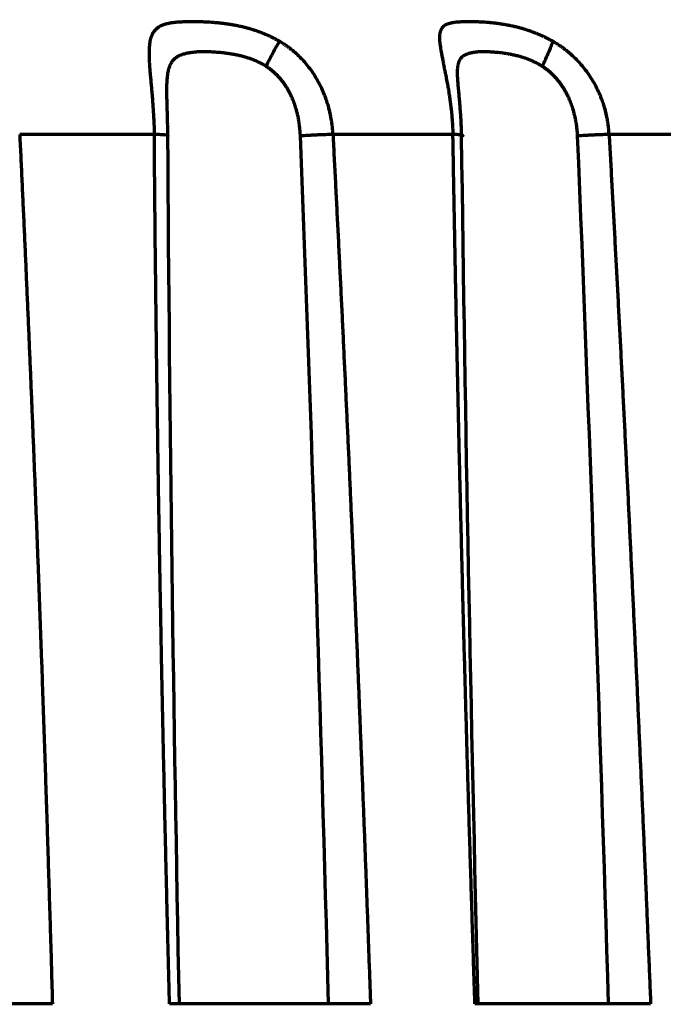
# Model space of a CAD drawing. Header units: millimetres. Extents: x -170 to 6906, y -2212 to 4257.
# Tile 176 of 256: x 4942 to 4952, y -1053 to -1037. Entities that reach past the tile are written whole.
import ezdxf

# ---------------------------------------------------------------- set-up
doc = ezdxf.new("R2010")
doc.units = ezdxf.units.MM
doc.layers.add('1', color=7, linetype='Continuous', true_color=0xffffff)
doc.styles.add('PC_TEXTSTYLE', font='ISOCP.SHX', dxfattribs={"width": 0.707, "bigfont": 'GBCBIG.SHX'})
doc.dimstyles.new('GB_DIMSTYLE', dxfattribs={"dimtxt": 50, "dimasz": 40, "dimexe": 1, "dimexo": 0, "dimgap": 1.5, "dimtad": 1, "dimdec": 1, "dimdsep": 46, "dimtxsty": 'PC_TEXTSTYLE', "dimcen": 0, "dimclrd": 256, "dimclrt": 3, "dimadec": 1, "dimazin": 2, "dimtp": 0.1, "dimtm": 0.1, "dimtfac": 0.71, "dimtdec": 1, "dimtmove": 0, "dimatfit": 3, "dimfxl": 1, "dimtfill": 1, "dimarcsym": 0})

# ---------------------------------------------------------------- blocks, each defined once
blk = doc.blocks.new('*D40')
at = {"lineweight": -2, "transparency": 16777216}
for p, q in [((5298.604, -811.424), (5142.709, -938.982)), ((4772.638, -1241.784), (5111.751, -964.312))]:
    blk.add_line(p, q, dxfattribs=at)
at = {"lineweight": 18, "transparency": 16777216}
blk.add_solid([(5138.487, -933.822), (5146.931, -944.141), (5111.751, -964.312)], dxfattribs=at)
at = {"layer": 'Defpoints', "color": 0, "lineweight": 18, "transparency": 16777216}
for p in [(5111.751, -964.312), (4772.638, -1241.784)]:
    blk.add_point(p, dxfattribs=at)
at = {"color": 3, "lineweight": 18, "transparency": 16777216, "insert": (5244.525, -821.426), "char_height": 50, "attachment_point": 5, "rotation": 39.291, "style": 'PC_TEXTSTYLE', "bg_fill": 3, "box_fill_scale": 1.1, "bg_fill_color": 256, "bg_fill_true_color": 13158600, "bg_fill_transparency": 0}
blk.add_mtext('R625', dxfattribs=at)

msp = doc.modelspace()

# ---------------------------------------------------------------- linework, layer by layer
at = {"color": 0, "lineweight": 18}
msp.add_arc((4772.638, -1241.784), 438.165, 198.70552, 161.36953, dxfattribs=at)
at = {"layer": '1', "color": 0, "linetype": 'Continuous', "lineweight": 70}
for points, knots in [([(4946.182, -1037.671), (4946.177, -1037.668), (4946.165, -1037.661), (4946.149, -1037.652), (4946.132, -1037.643), (4946.115, -1037.634), (4946.098, -1037.625), (4946.081, -1037.616), (4946.065, -1037.608), (4946.048, -1037.599), (4946.031, -1037.591), (4946.014, -1037.583), (4945.997, -1037.576), (4945.979, -1037.568), (4945.962, -1037.561), (4945.945, -1037.553), (4945.928, -1037.546), (4945.911, -1037.54), (4945.894, -1037.533), (4945.877, -1037.526), (4945.859, -1037.52), (4945.842, -1037.514), (4945.825, -1037.507), (4945.808, -1037.501), (4945.791, -1037.496), (4945.773, -1037.49), (4945.756, -1037.485), (4945.739, -1037.479), (4945.722, -1037.474), (4945.705, -1037.469), (4945.687, -1037.464), (4945.67, -1037.459), (4945.653, -1037.455), (4945.636, -1037.45), (4945.619, -1037.446), (4945.602, -1037.441), (4945.585, -1037.437), (4945.568, -1037.433), (4945.551, -1037.429), (4945.534, -1037.426), (4945.517, -1037.422), (4945.5, -1037.419), (4945.483, -1037.415), (4945.466, -1037.412), (4945.449, -1037.409), (4945.432, -1037.406), (4945.415, -1037.403), (4945.399, -1037.4), (4945.382, -1037.397), (4945.365, -1037.395), (4945.349, -1037.392), (4945.332, -1037.39), (4945.316, -1037.387), (4945.299, -1037.385), (4945.283, -1037.383), (4945.267, -1037.381), (4945.251, -1037.379), (4945.234, -1037.377), (4945.218, -1037.376), (4945.202, -1037.374), (4945.186, -1037.372), (4945.17, -1037.371), (4945.155, -1037.369), (4945.139, -1037.368), (4945.123, -1037.367), (4945.107, -1037.366), (4945.092, -1037.364), (4945.041, -1037.361), (4944.961, -1037.357), (4944.859, -1037.354), (4944.773, -1037.354), (4944.703, -1037.354), (4944.646, -1037.355), (4944.594, -1037.357), (4944.546, -1037.359), (4944.5, -1037.363), (4944.459, -1037.367), (4944.423, -1037.372), (4944.391, -1037.378), (4944.363, -1037.384), (4944.34, -1037.39), (4944.319, -1037.395), (4944.302, -1037.401), (4944.288, -1037.406), (4944.277, -1037.41), (4944.269, -1037.414), (4944.262, -1037.417), (4944.256, -1037.42), (4944.25, -1037.423), (4944.241, -1037.428), (4944.233, -1037.432), (4944.226, -1037.437), (4944.218, -1037.442), (4944.21, -1037.447), (4944.203, -1037.453), (4944.196, -1037.458), (4944.189, -1037.464), (4944.182, -1037.47), (4944.176, -1037.476), (4944.169, -1037.482), (4944.163, -1037.489), (4944.157, -1037.495), (4944.152, -1037.502), (4944.146, -1037.509), (4944.141, -1037.517), (4944.135, -1037.524), (4944.13, -1037.532), (4944.125, -1037.54), (4944.121, -1037.548), (4944.116, -1037.557), (4944.112, -1037.565), (4944.108, -1037.574), (4944.104, -1037.583), (4944.101, -1037.593), (4944.097, -1037.603), (4944.094, -1037.612), (4944.088, -1037.633), (4944.08, -1037.664), (4944.073, -1037.711), (4944.069, -1037.762), (4944.066, -1037.818), (4944.066, -1037.878), (4944.067, -1037.942), (4944.069, -1037.994), (4944.071, -1038.036), (4944.073, -1038.072), (4944.077, -1038.123), (4944.082, -1038.189), (4944.09, -1038.273), (4944.098, -1038.363), (4944.106, -1038.446), (4944.111, -1038.508), (4944.116, -1038.557), (4944.119, -1038.6), (4944.122, -1038.643), (4944.125, -1038.685), (4944.128, -1038.726), (4944.131, -1038.766), (4944.133, -1038.805), (4944.136, -1038.843), (4944.138, -1038.88), (4944.14, -1038.916), (4944.142, -1038.95), (4944.143, -1038.984), (4944.145, -1039.016), (4944.146, -1039.046), (4944.147, -1039.076), (4944.148, -1039.103), (4944.149, -1039.13), (4944.15, -1039.155), (4944.15, -1039.171), (4944.151, -1039.179)], [0, 0, 0, 0, 0.003969, 0.007923, 0.01186, 0.015782, 0.019688, 0.02358, 0.027457, 0.03132, 0.035169, 0.039005, 0.042827, 0.046636, 0.050432, 0.054216, 0.057988, 0.061748, 0.065496, 0.069233, 0.072958, 0.076673, 0.080377, 0.08407, 0.087753, 0.091426, 0.095089, 0.098742, 0.102385, 0.106019, 0.109644, 0.11326, 0.116867, 0.120465, 0.124054, 0.127635, 0.131208, 0.134773, 0.138329, 0.141878, 0.145419, 0.148952, 0.152477, 0.155995, 0.159506, 0.163009, 0.166505, 0.169994, 0.173476, 0.176952, 0.18042, 0.183882, 0.187338, 0.190787, 0.194229, 0.197665, 0.201096, 0.20452, 0.207938, 0.21135, 0.214757, 0.218157, 0.221553, 0.224942, 0.228327, 0.231706, 0.23508, 0.238449, 0.265024, 0.288582, 0.309266, 0.327196, 0.342425, 0.354956, 0.370108, 0.384321, 0.39758, 0.40987, 0.421176, 0.431482, 0.440773, 0.449035, 0.456254, 0.462417, 0.467514, 0.471535, 0.474473, 0.476322, 0.480542, 0.484772, 0.489015, 0.493269, 0.497535, 0.501812, 0.506102, 0.510405, 0.51472, 0.519048, 0.523389, 0.527744, 0.532112, 0.536494, 0.54089, 0.545301, 0.549727, 0.554168, 0.558626, 0.563101, 0.567593, 0.572104, 0.576633, 0.581182, 0.585751, 0.59034, 0.594949, 0.599578, 0.604225, 0.622501, 0.641003, 0.659702, 0.678562, 0.697573, 0.716743, 0.736071, 0.742017, 0.751614, 0.764903, 0.781931, 0.802753, 0.826901, 0.846074, 0.860195, 0.869215, 0.878885, 0.88828, 0.897397, 0.906234, 0.91479, 0.923065, 0.931056, 0.938763, 0.946185, 0.953321, 0.96017, 0.966731, 0.973003, 0.978986, 0.984679, 0.990079, 0.995186, 1, 1, 1, 1]), ([(4950.616, -1037.671), (4950.61, -1037.668), (4950.599, -1037.661), (4950.582, -1037.652), (4950.565, -1037.643), (4950.547, -1037.634), (4950.53, -1037.625), (4950.513, -1037.616), (4950.496, -1037.608), (4950.479, -1037.599), (4950.462, -1037.591), (4950.444, -1037.583), (4950.427, -1037.576), (4950.41, -1037.568), (4950.393, -1037.561), (4950.376, -1037.553), (4950.359, -1037.546), (4950.341, -1037.54), (4950.324, -1037.533), (4950.307, -1037.526), (4950.29, -1037.52), (4950.273, -1037.514), (4950.256, -1037.507), (4950.239, -1037.501), (4950.222, -1037.496), (4950.204, -1037.49), (4950.187, -1037.485), (4950.17, -1037.479), (4950.153, -1037.474), (4950.137, -1037.469), (4950.12, -1037.464), (4950.103, -1037.459), (4950.086, -1037.455), (4950.069, -1037.45), (4950.052, -1037.446), (4950.036, -1037.441), (4950.019, -1037.437), (4950.002, -1037.433), (4949.986, -1037.429), (4949.969, -1037.426), (4949.953, -1037.422), (4949.936, -1037.419), (4949.92, -1037.415), (4949.904, -1037.412), (4949.887, -1037.409), (4949.871, -1037.406), (4949.855, -1037.403), (4949.839, -1037.4), (4949.823, -1037.397), (4949.807, -1037.395), (4949.791, -1037.392), (4949.776, -1037.39), (4949.76, -1037.387), (4949.744, -1037.385), (4949.729, -1037.383), (4949.713, -1037.381), (4949.698, -1037.379), (4949.683, -1037.377), (4949.668, -1037.376), (4949.653, -1037.374), (4949.638, -1037.372), (4949.623, -1037.371), (4949.608, -1037.369), (4949.593, -1037.368), (4949.579, -1037.367), (4949.564, -1037.366), (4949.55, -1037.364), (4949.503, -1037.361), (4949.429, -1037.357), (4949.337, -1037.354), (4949.261, -1037.354), (4949.2, -1037.354), (4949.151, -1037.355), (4949.108, -1037.357), (4949.068, -1037.359), (4949.031, -1037.363), (4948.998, -1037.367), (4948.97, -1037.372), (4948.946, -1037.378), (4948.925, -1037.384), (4948.908, -1037.39), (4948.893, -1037.395), (4948.881, -1037.401), (4948.872, -1037.406), (4948.864, -1037.41), (4948.858, -1037.414), (4948.854, -1037.417), (4948.85, -1037.42), (4948.846, -1037.423), (4948.841, -1037.428), (4948.836, -1037.432), (4948.831, -1037.437), (4948.826, -1037.442), (4948.822, -1037.447), (4948.818, -1037.453), (4948.814, -1037.458), (4948.81, -1037.464), (4948.806, -1037.47), (4948.803, -1037.476), (4948.8, -1037.482), (4948.797, -1037.489), (4948.794, -1037.495), (4948.791, -1037.502), (4948.789, -1037.509), (4948.786, -1037.517), (4948.784, -1037.524), (4948.783, -1037.532), (4948.781, -1037.54), (4948.779, -1037.548), (4948.778, -1037.557), (4948.777, -1037.565), (4948.776, -1037.574), (4948.776, -1037.583), (4948.775, -1037.593), (4948.775, -1037.603), (4948.775, -1037.612), (4948.775, -1037.633), (4948.777, -1037.664), (4948.782, -1037.711), (4948.79, -1037.762), (4948.799, -1037.818), (4948.81, -1037.878), (4948.822, -1037.942), (4948.832, -1037.994), (4948.84, -1038.036), (4948.847, -1038.072), (4948.857, -1038.123), (4948.871, -1038.189), (4948.887, -1038.273), (4948.904, -1038.363), (4948.919, -1038.446), (4948.929, -1038.508), (4948.936, -1038.557), (4948.942, -1038.6), (4948.948, -1038.643), (4948.954, -1038.685), (4948.959, -1038.726), (4948.963, -1038.766), (4948.968, -1038.805), (4948.972, -1038.843), (4948.975, -1038.88), (4948.978, -1038.916), (4948.981, -1038.95), (4948.984, -1038.984), (4948.986, -1039.016), (4948.988, -1039.046), (4948.989, -1039.076), (4948.991, -1039.103), (4948.992, -1039.13), (4948.993, -1039.155), (4948.994, -1039.171), (4948.994, -1039.179)], [0, 0, 0, 0, 0.003969, 0.007923, 0.01186, 0.015782, 0.019688, 0.02358, 0.027457, 0.03132, 0.035169, 0.039005, 0.042827, 0.046636, 0.050432, 0.054216, 0.057988, 0.061748, 0.065496, 0.069233, 0.072958, 0.076673, 0.080377, 0.08407, 0.087753, 0.091426, 0.095089, 0.098742, 0.102385, 0.106019, 0.109644, 0.11326, 0.116867, 0.120465, 0.124054, 0.127635, 0.131208, 0.134773, 0.138329, 0.141878, 0.145419, 0.148952, 0.152477, 0.155995, 0.159506, 0.163009, 0.166505, 0.169994, 0.173476, 0.176952, 0.18042, 0.183882, 0.187338, 0.190787, 0.194229, 0.197665, 0.201096, 0.20452, 0.207938, 0.21135, 0.214757, 0.218157, 0.221553, 0.224942, 0.228327, 0.231706, 0.23508, 0.238449, 0.265024, 0.288582, 0.309266, 0.327196, 0.342425, 0.354956, 0.370108, 0.384321, 0.39758, 0.40987, 0.421176, 0.431482, 0.440773, 0.449035, 0.456254, 0.462417, 0.467514, 0.471535, 0.474473, 0.476322, 0.480542, 0.484772, 0.489015, 0.493269, 0.497535, 0.501812, 0.506102, 0.510405, 0.51472, 0.519048, 0.523389, 0.527744, 0.532112, 0.536494, 0.54089, 0.545301, 0.549727, 0.554168, 0.558626, 0.563101, 0.567593, 0.572104, 0.576633, 0.581182, 0.585751, 0.59034, 0.594949, 0.599578, 0.604225, 0.622501, 0.641003, 0.659702, 0.678562, 0.697573, 0.716743, 0.736071, 0.742017, 0.751614, 0.764903, 0.781931, 0.802753, 0.826901, 0.846074, 0.860195, 0.869215, 0.878885, 0.88828, 0.897397, 0.906234, 0.91479, 0.923065, 0.931056, 0.938763, 0.946185, 0.953321, 0.96017, 0.966731, 0.973003, 0.978986, 0.984679, 0.990079, 0.995186, 1, 1, 1, 1]), ([(4945.964, -1038.074), (4945.984, -1038.035), (4946.025, -1037.952), (4946.088, -1037.832), (4946.143, -1037.733), (4946.171, -1037.688), (4946.182, -1037.671)], [0, 0, 0, 0, 0.247694, 0.501896, 0.756099, 1, 1, 1, 1]), ([(4947.047, -1039.179), (4947.047, -1039.173), (4947.046, -1039.159), (4947.045, -1039.138), (4947.044, -1039.116), (4947.042, -1039.093), (4947.04, -1039.069), (4947.037, -1039.044), (4947.034, -1039.018), (4947.03, -1038.991), (4947.026, -1038.963), (4947.021, -1038.934), (4947.016, -1038.904), (4947.01, -1038.873), (4947.003, -1038.841), (4946.996, -1038.808), (4946.988, -1038.775), (4946.979, -1038.741), (4946.963, -1038.688), (4946.939, -1038.613), (4946.901, -1038.512), (4946.851, -1038.4), (4946.792, -1038.289), (4946.727, -1038.185), (4946.661, -1038.093), (4946.593, -1038.01), (4946.53, -1037.942), (4946.472, -1037.886), (4946.422, -1037.841), (4946.374, -1037.802), (4946.329, -1037.767), (4946.287, -1037.738), (4946.249, -1037.712), (4946.214, -1037.69), (4946.192, -1037.677), (4946.182, -1037.671)], [0, 0, 0, 0, 0.010718, 0.022031, 0.033937, 0.046434, 0.059519, 0.07319, 0.087443, 0.102277, 0.117689, 0.133677, 0.150239, 0.167373, 0.185077, 0.203348, 0.222185, 0.241585, 0.261547, 0.312327, 0.371604, 0.439243, 0.515068, 0.581635, 0.644709, 0.704303, 0.76044, 0.800906, 0.83826, 0.872559, 0.903859, 0.93221, 0.957659, 0.980244, 1, 1, 1, 1]), ([(4950.442, -1038.074), (4950.461, -1038.035), (4950.501, -1037.952), (4950.555, -1037.832), (4950.595, -1037.733), (4950.611, -1037.688), (4950.616, -1037.671)], [0, 0, 0, 0, 0.247694, 0.501896, 0.756099, 1, 1, 1, 1]), ([(4951.526, -1039.179), (4951.525, -1039.173), (4951.525, -1039.159), (4951.523, -1039.138), (4951.522, -1039.116), (4951.52, -1039.093), (4951.517, -1039.069), (4951.515, -1039.044), (4951.511, -1039.018), (4951.507, -1038.991), (4951.503, -1038.963), (4951.498, -1038.934), (4951.492, -1038.904), (4951.485, -1038.873), (4951.478, -1038.841), (4951.47, -1038.808), (4951.461, -1038.775), (4951.451, -1038.741), (4951.435, -1038.688), (4951.409, -1038.613), (4951.368, -1038.512), (4951.314, -1038.4), (4951.251, -1038.289), (4951.182, -1038.185), (4951.113, -1038.093), (4951.041, -1038.01), (4950.975, -1037.942), (4950.914, -1037.886), (4950.862, -1037.841), (4950.813, -1037.802), (4950.767, -1037.767), (4950.724, -1037.738), (4950.684, -1037.712), (4950.649, -1037.69), (4950.626, -1037.677), (4950.616, -1037.671)], [0, 0, 0, 0, 0.010718, 0.022031, 0.033937, 0.046434, 0.059519, 0.07319, 0.087443, 0.102277, 0.117689, 0.133677, 0.150239, 0.167373, 0.185077, 0.203348, 0.222185, 0.241585, 0.261547, 0.312327, 0.371604, 0.439243, 0.515068, 0.581635, 0.644709, 0.704303, 0.76044, 0.800906, 0.83826, 0.872559, 0.903859, 0.93221, 0.957659, 0.980244, 1, 1, 1, 1]), ([(4944.371, -1039.206), (4944.371, -1039.197), (4944.371, -1039.179), (4944.37, -1039.152), (4944.37, -1039.124), (4944.369, -1039.094), (4944.369, -1039.064), (4944.368, -1039.033), (4944.367, -1039.001), (4944.367, -1038.969), (4944.365, -1038.919), (4944.363, -1038.852), (4944.361, -1038.771), (4944.359, -1038.702), (4944.358, -1038.644), (4944.356, -1038.596), (4944.356, -1038.545), (4944.355, -1038.495), (4944.355, -1038.443), (4944.356, -1038.391), (4944.357, -1038.34), (4944.36, -1038.288), (4944.365, -1038.239), (4944.371, -1038.191), (4944.377, -1038.156), (4944.383, -1038.13), (4944.389, -1038.109), (4944.396, -1038.086), (4944.405, -1038.06), (4944.421, -1038.027), (4944.444, -1037.991), (4944.474, -1037.957), (4944.503, -1037.933), (4944.53, -1037.915), (4944.554, -1037.902), (4944.573, -1037.894), (4944.6, -1037.883), (4944.643, -1037.869), (4944.706, -1037.854), (4944.772, -1037.844), (4944.823, -1037.84), (4944.863, -1037.837), (4944.901, -1037.835), (4944.946, -1037.835), (4944.991, -1037.835), (4945.038, -1037.836), (4945.087, -1037.838), (4945.139, -1037.841), (4945.192, -1037.845), (4945.247, -1037.85), (4945.305, -1037.857), (4945.367, -1037.866), (4945.432, -1037.876), (4945.499, -1037.89), (4945.568, -1037.906), (4945.624, -1037.922), (4945.667, -1037.935), (4945.694, -1037.945), (4945.722, -1037.955), (4945.749, -1037.965), (4945.777, -1037.977), (4945.804, -1037.988), (4945.831, -1038.001), (4945.858, -1038.014), (4945.885, -1038.028), (4945.912, -1038.043), (4945.938, -1038.058), (4945.956, -1038.069), (4945.964, -1038.074)], [0, 0, 0, 0, 0.007512, 0.015318, 0.023416, 0.031803, 0.040478, 0.049438, 0.05868, 0.068203, 0.078002, 0.102423, 0.126452, 0.150085, 0.164547, 0.179707, 0.195534, 0.211995, 0.229051, 0.246665, 0.264795, 0.2834, 0.302955, 0.322066, 0.340761, 0.348747, 0.358584, 0.370231, 0.383639, 0.398765, 0.427199, 0.451863, 0.472987, 0.490688, 0.505022, 0.516015, 0.523683, 0.550042, 0.582942, 0.614425, 0.635038, 0.644821, 0.661803, 0.678269, 0.694239, 0.709729, 0.726739, 0.743759, 0.760783, 0.777801, 0.796131, 0.815078, 0.834648, 0.854852, 0.875708, 0.897249, 0.905663, 0.914091, 0.922534, 0.930997, 0.939485, 0.948, 0.95655, 0.965138, 0.973771, 0.982454, 0.991195, 1, 1, 1, 1]), ([(4949.135, -1039.206), (4949.135, -1039.197), (4949.135, -1039.179), (4949.134, -1039.152), (4949.133, -1039.124), (4949.132, -1039.094), (4949.131, -1039.064), (4949.13, -1039.033), (4949.128, -1039.001), (4949.127, -1038.969), (4949.124, -1038.919), (4949.12, -1038.852), (4949.114, -1038.771), (4949.108, -1038.702), (4949.103, -1038.644), (4949.099, -1038.596), (4949.095, -1038.545), (4949.09, -1038.495), (4949.085, -1038.443), (4949.081, -1038.391), (4949.076, -1038.34), (4949.073, -1038.288), (4949.07, -1038.239), (4949.069, -1038.191), (4949.069, -1038.156), (4949.07, -1038.13), (4949.071, -1038.109), (4949.073, -1038.086), (4949.077, -1038.06), (4949.084, -1038.027), (4949.095, -1037.991), (4949.113, -1037.957), (4949.132, -1037.933), (4949.151, -1037.915), (4949.168, -1037.902), (4949.182, -1037.894), (4949.201, -1037.883), (4949.234, -1037.869), (4949.283, -1037.854), (4949.336, -1037.844), (4949.379, -1037.84), (4949.413, -1037.837), (4949.445, -1037.835), (4949.484, -1037.835), (4949.523, -1037.835), (4949.564, -1037.836), (4949.608, -1037.838), (4949.655, -1037.841), (4949.703, -1037.845), (4949.754, -1037.85), (4949.807, -1037.857), (4949.865, -1037.866), (4949.925, -1037.876), (4949.989, -1037.89), (4950.055, -1037.906), (4950.109, -1037.922), (4950.15, -1037.935), (4950.176, -1037.945), (4950.203, -1037.955), (4950.23, -1037.965), (4950.257, -1037.977), (4950.284, -1037.988), (4950.31, -1038.001), (4950.337, -1038.014), (4950.363, -1038.028), (4950.39, -1038.043), (4950.416, -1038.058), (4950.433, -1038.069), (4950.442, -1038.074)], [0, 0, 0, 0, 0.007512, 0.015318, 0.023416, 0.031803, 0.040478, 0.049438, 0.05868, 0.068203, 0.078002, 0.102423, 0.126452, 0.150085, 0.164547, 0.179707, 0.195534, 0.211995, 0.229051, 0.246665, 0.264795, 0.2834, 0.302955, 0.322066, 0.340761, 0.348747, 0.358584, 0.370231, 0.383639, 0.398765, 0.427199, 0.451863, 0.472987, 0.490688, 0.505022, 0.516015, 0.523683, 0.550042, 0.582942, 0.614425, 0.635038, 0.644821, 0.661803, 0.678269, 0.694239, 0.709729, 0.726739, 0.743759, 0.760783, 0.777801, 0.796131, 0.815078, 0.834648, 0.854852, 0.875708, 0.897249, 0.905663, 0.914091, 0.922534, 0.930997, 0.939485, 0.948, 0.95655, 0.965138, 0.973771, 0.982454, 0.991195, 1, 1, 1, 1]), ([(4945.964, -1038.074), (4945.969, -1038.077), (4945.977, -1038.082), (4945.989, -1038.09), (4946.001, -1038.099), (4946.013, -1038.107), (4946.025, -1038.116), (4946.037, -1038.125), (4946.048, -1038.134), (4946.059, -1038.143), (4946.07, -1038.152), (4946.081, -1038.161), (4946.091, -1038.171), (4946.102, -1038.18), (4946.112, -1038.19), (4946.122, -1038.2), (4946.132, -1038.209), (4946.141, -1038.219), (4946.151, -1038.229), (4946.16, -1038.239), (4946.169, -1038.249), (4946.178, -1038.259), (4946.187, -1038.269), (4946.195, -1038.279), (4946.203, -1038.289), (4946.212, -1038.299), (4946.22, -1038.309), (4946.228, -1038.319), (4946.235, -1038.329), (4946.243, -1038.34), (4946.25, -1038.35), (4946.257, -1038.36), (4946.264, -1038.37), (4946.271, -1038.38), (4946.278, -1038.391), (4946.284, -1038.401), (4946.291, -1038.411), (4946.297, -1038.421), (4946.303, -1038.431), (4946.309, -1038.441), (4946.315, -1038.451), (4946.321, -1038.461), (4946.326, -1038.471), (4946.332, -1038.481), (4946.337, -1038.491), (4946.342, -1038.501), (4946.347, -1038.511), (4946.36, -1038.536), (4946.382, -1038.582), (4946.411, -1038.654), (4946.44, -1038.741), (4946.463, -1038.825), (4946.479, -1038.901), (4946.49, -1038.962), (4946.499, -1039.019), (4946.505, -1039.072), (4946.51, -1039.121), (4946.513, -1039.164), (4946.515, -1039.192), (4946.516, -1039.205)], [0, 0, 0, 0, 0.011401, 0.022737, 0.03401, 0.045221, 0.05637, 0.067459, 0.078487, 0.089455, 0.100363, 0.111212, 0.122002, 0.132732, 0.143403, 0.154014, 0.164565, 0.175056, 0.185486, 0.195855, 0.206163, 0.216408, 0.226591, 0.236711, 0.246766, 0.256757, 0.266683, 0.276542, 0.286335, 0.29606, 0.305716, 0.315304, 0.324821, 0.334268, 0.343643, 0.352945, 0.362174, 0.371329, 0.380409, 0.389414, 0.398342, 0.407192, 0.415964, 0.424657, 0.433271, 0.441803, 0.450255, 0.458624, 0.507718, 0.567027, 0.636897, 0.7177, 0.768142, 0.815348, 0.85923, 0.899706, 0.936703, 0.970155, 1, 1, 1, 1]), ([(4950.442, -1038.074), (4950.446, -1038.077), (4950.455, -1038.082), (4950.467, -1038.09), (4950.479, -1038.099), (4950.491, -1038.107), (4950.503, -1038.116), (4950.515, -1038.125), (4950.526, -1038.134), (4950.537, -1038.143), (4950.548, -1038.152), (4950.559, -1038.161), (4950.57, -1038.171), (4950.58, -1038.18), (4950.591, -1038.19), (4950.601, -1038.2), (4950.611, -1038.209), (4950.621, -1038.219), (4950.63, -1038.229), (4950.64, -1038.239), (4950.649, -1038.249), (4950.658, -1038.259), (4950.667, -1038.269), (4950.675, -1038.279), (4950.684, -1038.289), (4950.692, -1038.299), (4950.701, -1038.309), (4950.709, -1038.319), (4950.717, -1038.329), (4950.724, -1038.34), (4950.732, -1038.35), (4950.739, -1038.36), (4950.746, -1038.37), (4950.754, -1038.38), (4950.76, -1038.391), (4950.767, -1038.401), (4950.774, -1038.411), (4950.78, -1038.421), (4950.787, -1038.431), (4950.793, -1038.441), (4950.799, -1038.451), (4950.805, -1038.461), (4950.811, -1038.471), (4950.816, -1038.481), (4950.822, -1038.491), (4950.827, -1038.501), (4950.832, -1038.511), (4950.846, -1038.536), (4950.868, -1038.582), (4950.899, -1038.654), (4950.93, -1038.741), (4950.954, -1038.825), (4950.971, -1038.901), (4950.983, -1038.962), (4950.992, -1039.019), (4950.999, -1039.072), (4951.004, -1039.121), (4951.008, -1039.164), (4951.009, -1039.192), (4951.01, -1039.205)], [0, 0, 0, 0, 0.011401, 0.022737, 0.03401, 0.045221, 0.05637, 0.067459, 0.078487, 0.089455, 0.100363, 0.111212, 0.122002, 0.132732, 0.143403, 0.154014, 0.164565, 0.175056, 0.185486, 0.195855, 0.206163, 0.216408, 0.226591, 0.236711, 0.246766, 0.256757, 0.266683, 0.276542, 0.286335, 0.29606, 0.305716, 0.315304, 0.324821, 0.334268, 0.343643, 0.352945, 0.362174, 0.371329, 0.380409, 0.389414, 0.398342, 0.407192, 0.415964, 0.424657, 0.433271, 0.441803, 0.450255, 0.458624, 0.507718, 0.567027, 0.636897, 0.7177, 0.768142, 0.815348, 0.85923, 0.899706, 0.936703, 0.970155, 1, 1, 1, 1]), ([(4941.968, -1039.179), (4941.974, -1039.306), (4941.986, -1039.56), (4942.004, -1039.941), (4942.021, -1040.324), (4942.039, -1040.709), (4942.056, -1041.094), (4942.073, -1041.481), (4942.09, -1041.869), (4942.107, -1042.259), (4942.124, -1042.65), (4942.14, -1043.042), (4942.157, -1043.436), (4942.173, -1043.83), (4942.189, -1044.227), (4942.205, -1044.624), (4942.22, -1045.023), (4942.236, -1045.424), (4942.251, -1045.825), (4942.267, -1046.228), (4942.282, -1046.633), (4942.296, -1047.038), (4942.311, -1047.445), (4942.326, -1047.854), (4942.34, -1048.263), (4942.354, -1048.674), (4942.368, -1049.087), (4942.382, -1049.501), (4942.395, -1049.916), (4942.409, -1050.332), (4942.422, -1050.75), (4942.435, -1051.169), (4942.448, -1051.589), (4942.461, -1052.011), (4942.474, -1052.434), (4942.486, -1052.859), (4942.494, -1053.142), (4942.498, -1053.284)], [0, 0, 0, 0, 0.026959, 0.054013, 0.081161, 0.108405, 0.135743, 0.163175, 0.190703, 0.218325, 0.246042, 0.273854, 0.301761, 0.329763, 0.357859, 0.386051, 0.414337, 0.442718, 0.471194, 0.499765, 0.52843, 0.557191, 0.586047, 0.614997, 0.644043, 0.673183, 0.702419, 0.731749, 0.761175, 0.790695, 0.820311, 0.850021, 0.879827, 0.909728, 0.939723, 0.969814, 1, 1, 1, 1]), ([(4944.371, -1039.206), (4944.377, -1039.203), (4944.378, -1039.2), (4944.368, -1039.196), (4944.363, -1039.195), (4944.35, -1039.192), (4944.342, -1039.191), (4944.322, -1039.189), (4944.31, -1039.188), (4944.284, -1039.186), (4944.27, -1039.185), (4944.223, -1039.182), (4944.188, -1039.18), (4944.151, -1039.179)], [0, 0, 0, 0, 0.25, 0.25, 0.375, 0.375, 0.5, 0.5, 0.625, 0.625, 0.75, 0.75, 1, 1, 1, 1]), ([(4944.398, -1053.284), (4944.394, -1053.142), (4944.387, -1052.859), (4944.376, -1052.434), (4944.365, -1052.011), (4944.355, -1051.589), (4944.345, -1051.169), (4944.335, -1050.75), (4944.325, -1050.332), (4944.316, -1049.916), (4944.307, -1049.501), (4944.298, -1049.087), (4944.289, -1048.674), (4944.281, -1048.263), (4944.272, -1047.854), (4944.264, -1047.445), (4944.257, -1047.038), (4944.249, -1046.633), (4944.242, -1046.228), (4944.235, -1045.825), (4944.228, -1045.424), (4944.221, -1045.023), (4944.215, -1044.624), (4944.209, -1044.227), (4944.203, -1043.831), (4944.197, -1043.436), (4944.192, -1043.042), (4944.187, -1042.65), (4944.182, -1042.259), (4944.177, -1041.869), (4944.173, -1041.481), (4944.168, -1041.094), (4944.164, -1040.709), (4944.161, -1040.324), (4944.157, -1039.941), (4944.154, -1039.56), (4944.152, -1039.306), (4944.151, -1039.179)], [0, 0, 0, 0, 0.030185, 0.060276, 0.090271, 0.120171, 0.149976, 0.179687, 0.209302, 0.238822, 0.268247, 0.297577, 0.326813, 0.355953, 0.384998, 0.413949, 0.442804, 0.471565, 0.500231, 0.528802, 0.557278, 0.585659, 0.613945, 0.642137, 0.670233, 0.698235, 0.726142, 0.753954, 0.781671, 0.809294, 0.836822, 0.864255, 0.891593, 0.918837, 0.945986, 0.97304, 1, 1, 1, 1]), ([(4947.047, -1039.179), (4947.012, -1039.18), (4946.972, -1039.182), (4946.907, -1039.185), (4946.884, -1039.186), (4946.838, -1039.188), (4946.814, -1039.189), (4946.766, -1039.191), (4946.742, -1039.192), (4946.694, -1039.195), (4946.67, -1039.196), (4946.6, -1039.2), (4946.556, -1039.203), (4946.516, -1039.205)], [0, 0, 0, 0, 0.25, 0.25, 0.375, 0.375, 0.5, 0.5, 0.625, 0.625, 0.75, 0.75, 1, 1, 1, 1]), ([(4947.047, -1039.179), (4947.054, -1039.306), (4947.067, -1039.56), (4947.087, -1039.941), (4947.106, -1040.324), (4947.126, -1040.709), (4947.145, -1041.094), (4947.164, -1041.481), (4947.183, -1041.869), (4947.202, -1042.259), (4947.22, -1042.65), (4947.239, -1043.042), (4947.257, -1043.436), (4947.276, -1043.83), (4947.294, -1044.227), (4947.312, -1044.624), (4947.33, -1045.023), (4947.347, -1045.424), (4947.365, -1045.825), (4947.382, -1046.228), (4947.4, -1046.633), (4947.417, -1047.038), (4947.434, -1047.445), (4947.451, -1047.854), (4947.467, -1048.263), (4947.484, -1048.674), (4947.5, -1049.087), (4947.517, -1049.501), (4947.533, -1049.916), (4947.549, -1050.332), (4947.565, -1050.75), (4947.581, -1051.169), (4947.596, -1051.589), (4947.612, -1052.011), (4947.627, -1052.434), (4947.642, -1052.859), (4947.652, -1053.142), (4947.657, -1053.284)], [0, 0, 0, 0, 0.026959, 0.054013, 0.081161, 0.108405, 0.135743, 0.163175, 0.190703, 0.218325, 0.246042, 0.273854, 0.301761, 0.329763, 0.357859, 0.386051, 0.414337, 0.442718, 0.471194, 0.499765, 0.52843, 0.557191, 0.586047, 0.614997, 0.644043, 0.673183, 0.702419, 0.731749, 0.761175, 0.790695, 0.820311, 0.850021, 0.879827, 0.909728, 0.939723, 0.969814, 1, 1, 1, 1]), ([(4949.135, -1039.206), (4949.149, -1039.203), (4949.156, -1039.2), (4949.158, -1039.196), (4949.157, -1039.195), (4949.151, -1039.192), (4949.146, -1039.191), (4949.133, -1039.189), (4949.125, -1039.188), (4949.106, -1039.186), (4949.095, -1039.185), (4949.057, -1039.182), (4949.027, -1039.18), (4948.994, -1039.179)], [0, 0, 0, 0, 0.25, 0.25, 0.375, 0.375, 0.5, 0.5, 0.625, 0.625, 0.75, 0.75, 1, 1, 1, 1]), ([(4949.351, -1053.284), (4949.347, -1053.142), (4949.337, -1052.859), (4949.323, -1052.434), (4949.31, -1052.011), (4949.297, -1051.589), (4949.284, -1051.169), (4949.271, -1050.75), (4949.258, -1050.332), (4949.246, -1049.916), (4949.233, -1049.501), (4949.221, -1049.087), (4949.21, -1048.674), (4949.198, -1048.263), (4949.187, -1047.854), (4949.176, -1047.445), (4949.165, -1047.038), (4949.154, -1046.633), (4949.144, -1046.228), (4949.134, -1045.825), (4949.124, -1045.424), (4949.114, -1045.023), (4949.105, -1044.624), (4949.095, -1044.227), (4949.086, -1043.831), (4949.077, -1043.436), (4949.069, -1043.042), (4949.06, -1042.65), (4949.052, -1042.259), (4949.044, -1041.869), (4949.036, -1041.481), (4949.029, -1041.094), (4949.021, -1040.709), (4949.014, -1040.324), (4949.007, -1039.941), (4949.001, -1039.56), (4948.996, -1039.306), (4948.994, -1039.179)], [0, 0, 0, 0, 0.030185, 0.060276, 0.090271, 0.120171, 0.149976, 0.179687, 0.209302, 0.238822, 0.268247, 0.297577, 0.326813, 0.355953, 0.384998, 0.413949, 0.442804, 0.471565, 0.500231, 0.528802, 0.557278, 0.585659, 0.613945, 0.642137, 0.670233, 0.698235, 0.726142, 0.753954, 0.781671, 0.809294, 0.836822, 0.864255, 0.891593, 0.918837, 0.945986, 0.97304, 1, 1, 1, 1]), ([(4951.526, -1039.179), (4951.496, -1039.18), (4951.46, -1039.182), (4951.4, -1039.185), (4951.378, -1039.186), (4951.334, -1039.188), (4951.312, -1039.189), (4951.265, -1039.191), (4951.241, -1039.192), (4951.194, -1039.195), (4951.17, -1039.196), (4951.099, -1039.2), (4951.053, -1039.203), (4951.01, -1039.205)], [0, 0, 0, 0, 0.25, 0.25, 0.375, 0.375, 0.5, 0.5, 0.625, 0.625, 0.75, 0.75, 1, 1, 1, 1]), ([(4951.526, -1039.179), (4951.533, -1039.306), (4951.547, -1039.56), (4951.568, -1039.941), (4951.589, -1040.324), (4951.609, -1040.709), (4951.63, -1041.094), (4951.651, -1041.481), (4951.671, -1041.869), (4951.691, -1042.259), (4951.712, -1042.65), (4951.732, -1043.042), (4951.752, -1043.436), (4951.772, -1043.83), (4951.791, -1044.227), (4951.811, -1044.624), (4951.831, -1045.023), (4951.85, -1045.424), (4951.869, -1045.825), (4951.889, -1046.228), (4951.908, -1046.633), (4951.927, -1047.038), (4951.946, -1047.445), (4951.965, -1047.854), (4951.984, -1048.263), (4952.002, -1048.674), (4952.021, -1049.087), (4952.039, -1049.501), (4952.057, -1049.916), (4952.076, -1050.332), (4952.094, -1050.75), (4952.112, -1051.169), (4952.13, -1051.589), (4952.147, -1052.011), (4952.165, -1052.434), (4952.183, -1052.859), (4952.194, -1053.142), (4952.2, -1053.284)], [0, 0, 0, 0, 0.026959, 0.054013, 0.081161, 0.108405, 0.135743, 0.163175, 0.190703, 0.218325, 0.246042, 0.273854, 0.301761, 0.329763, 0.357859, 0.386051, 0.414337, 0.442718, 0.471194, 0.499765, 0.52843, 0.557191, 0.586047, 0.614997, 0.644043, 0.673183, 0.702419, 0.731749, 0.761175, 0.790695, 0.820311, 0.850021, 0.879827, 0.909728, 0.939723, 0.969814, 1, 1, 1, 1])]:
    msp.add_open_spline(points, degree=3, knots=knots, dxfattribs=at)
for points in [[(4944.151, -1039.179), (4943.438, -1039.179), (4942.71, -1039.179), (4941.968, -1039.179)], [(4944.557, -1053.284), (4944.465, -1048.591), (4944.4, -1043.898), (4944.371, -1039.206)], [(4946.516, -1039.205), (4946.699, -1043.897), (4946.848, -1048.591), (4946.971, -1053.284)], [(4948.994, -1039.179), (4948.363, -1039.179), (4947.714, -1039.179), (4947.047, -1039.179)], [(4949.404, -1053.284), (4949.288, -1048.591), (4949.195, -1043.898), (4949.135, -1039.206)], [(4951.01, -1039.205), (4951.205, -1043.897), (4951.37, -1048.591), (4951.514, -1053.284)], [(4953.189, -1039.179), (4952.656, -1039.179), (4952.101, -1039.179), (4951.526, -1039.179)], [(4942.498, -1053.284), (4941.334, -1053.284), (4940.135, -1053.284), (4938.909, -1053.284)], [(4947.657, -1053.284), (4946.612, -1053.284), (4945.523, -1053.284), (4944.398, -1053.284)], [(4952.2, -1053.284), (4951.299, -1053.284), (4950.348, -1053.284), (4949.351, -1053.284)]]:
    msp.add_open_spline(points, degree=3, dxfattribs=at)

# ---------------------------------------------------------------- next in the draw order: dimensions: what is measured, and where the dimension line sits
at = {"lineweight": 18}
dim = msp.add_radius_dim(center=(4772.638, -1241.784), mpoint=(5111.751, -964.312), text='R625', dimstyle='GB_DIMSTYLE', dxfattribs=at)
dim.commit()
dim.dimension.update_dxf_attribs({"geometry": '*D40', "text_midpoint": (5261.31, -841.939), "dimtype": 164})

doc.saveas('drawing.dxf')
